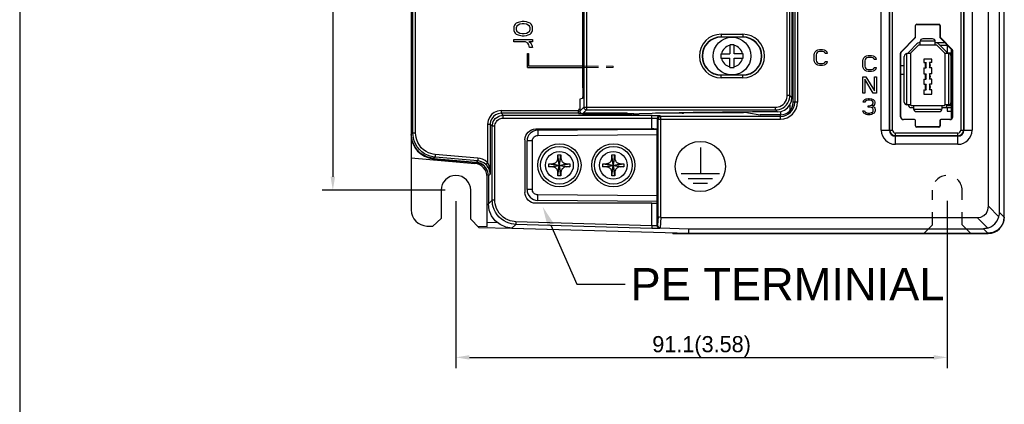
# Model space of a CAD drawing. Extents: x 101 to 1769, y -117 to 553.
# Tile 46 of 60: x 1215 to 1398, y 150 to 222. Entities that reach past the tile are written whole.
import ezdxf

# ---------------------------------------------------------------- set-up
doc = ezdxf.new("R2010")
doc.units = 0
doc.header["$LTSCALE"] = 23.1
doc.header["$MEASUREMENT"] = 0
for name, pattern in [('CENTER', [0.6, 0.375, -0.075, 0.075, -0.075]), ('DOT', [0.2, 0.1, -0.1]), ('HIDDEN2', [0.1875, 0.125, -0.0625])]:
    doc.linetypes.add(name, pattern=pattern)
doc.layers.get('0').update_dxf_attribs({"linetype": 'CONTINUOUS'})
doc.layers.get('Defpoints').update_dxf_attribs({"linetype": 'CONTINUOUS'})
doc.layers.add('AM_5', color=3, linetype='CONTINUOUS', lineweight=15)
doc.layers.add('AM_9', color=253, linetype='CONTINUOUS', lineweight=0)
doc.layers.add('DEFAULT_1', color=7, linetype='CENTER')
doc.dimstyles.get("Standard").update_dxf_attribs({"dimtxt": 3, "dimasz": 2.5, "dimexe": 2, "dimexo": 2, "dimgap": 0.5, "dimtad": 1, "dimdec": 1, "dimzin": 0, "dimdsep": 46, "dimtxsty": 'Standard', "dimcen": 3, "dimadec": 0, "dimazin": 0, "dimtfac": 1, "dimtdec": 1, "dimtofl": 0, "dimtmove": 1, "dimatfit": 3, "dimfxl": 0, "dimtolj": 1, "dimtzin": 0, "dimarcsym": 0})

# ---------------------------------------------------------------- blocks, each defined once
blk = doc.blocks.new('*D16')
at = {"layer": 'AM_5', "color": 0, "lineweight": -2}
for p, q in [((1296.16, 187.85), (1296.16, 156.86)), ((1387.29, 187.87), (1387.29, 156.86)), ((1298.66, 158.86), (1384.79, 158.86))]:
    blk.add_line(p, q, dxfattribs=at)
at = {"layer": 'AM_5', "color": 0}
for points in [[(1298.66, 159.27), (1298.66, 158.44), (1296.16, 158.86)], [(1384.79, 159.27), (1384.79, 158.44), (1387.29, 158.86)]]:
    blk.add_solid(points, dxfattribs=at)
at = {"layer": 'Defpoints', "color": 0}
for p in [(1296.16, 189.85), (1387.29, 189.87), (1387.29, 158.86)]:
    blk.add_point(p, dxfattribs=at)
at = {"layer": 'AM_5', "color": 0, "insert": (1341.72, 160.86), "char_height": 3, "attachment_point": 5}
blk.add_mtext('\\A1;91.1(3.58)', dxfattribs=at)
blk = doc.blocks.new('*D19')
at = {"layer": 'AM_5', "color": 0, "lineweight": -2}
for p, q in [((1294.16, 419.35), (1271.34, 419.35)), ((1273.34, 416.85), (1273.34, 192.35)), ((1294.16, 189.85), (1271.34, 189.85))]:
    blk.add_line(p, q, dxfattribs=at)
at = {"layer": 'AM_5', "color": 0}
for points in [[(1272.92, 416.85), (1273.76, 416.85), (1273.34, 419.35)], [(1272.92, 192.35), (1273.76, 192.35), (1273.34, 189.85)]]:
    blk.add_solid(points, dxfattribs=at)
at = {"layer": 'Defpoints', "color": 0}
for p in [(1296.16, 419.35), (1273.34, 189.85), (1296.16, 189.85)]:
    blk.add_point(p, dxfattribs=at)
at = {"layer": 'AM_5', "color": 0, "insert": (1271.34, 304.6), "char_height": 3, "attachment_point": 5, "rotation": 90}
blk.add_mtext('\\A1;229.5(9.06)', dxfattribs=at)

msp = doc.modelspace()

# ---------------------------------------------------------------- linework, layer by layer
at = {"color": 7, "linetype": 'Continuous'}
for p, q in [((1215.27, 553.4), (1215.27, -117.24)), ((1397.82, 184.88), (1397.82, 423.82)), ((1397.86, 184.85), (1397.86, 423.85)), ((1287.86, 422.48), (1287.86, 186.22)), ((1394.9, 186.88), (1394.9, 421.81)), ((1396.99, 185.72), (1396.99, 422.98)), ((1287.89, 406.49), (1287.89, 200.21)), ((1288.19, 200.48), (1288.19, 406.22)), ((1288.69, 200.48), (1288.69, 406.22)), ((1319.72, 208.89), (1319.72, 365.26)), ((1319.87, 365.41), (1319.87, 205.25)), ((1320.37, 365.41), (1320.37, 204.75)), ((1357.6, 207.44), (1357.6, 365.19)), ((1358.1, 207.44), (1358.1, 365.19)), ((1358.7, 206.19), (1358.7, 365.81)), ((1358.99, 365.81), (1358.99, 206.19)), ((1359.49, 365.81), (1359.49, 206.19)), ((1358.47, 363.54), (1358.47, 207.07)), ((1375.04, 201), (1375.04, 310.35)), ((1376.54, 201), (1376.54, 310.35)), ((1376.64, 201), (1376.64, 310.35)), ((1377.14, 201), (1377.14, 310.35)), ((1389.78, 310.35), (1389.78, 201)), ((1390.28, 310.35), (1390.28, 201)), ((1390.38, 310.35), (1390.38, 201)), ((1391.88, 310.35), (1391.88, 201)), ((1307.68, 221), (1307.36, 220.83)), ((1308.42, 221.17), (1307.68, 221)), ((1308.85, 221.17), (1308.42, 221.17)), ((1309.27, 221.08), (1308.85, 221.17)), ((1309.59, 221), (1309.27, 221.08)), ((1309.91, 220.83), (1309.59, 221)), ((1307.04, 220.5), (1306.93, 220.17)), ((1306.93, 220.17), (1306.93, 219.5)), ((1306.93, 219.5), (1307.04, 219.17)), ((1307.14, 220.67), (1307.04, 220.5)), ((1307.04, 219.17), (1307.14, 219)), ((1307.36, 220.83), (1307.14, 220.67)), ((1307.46, 220.33), (1307.36, 220)), ((1307.36, 220), (1307.36, 219.67)), ((1307.36, 219.67), (1307.46, 219.33)), ((1307.68, 220.5), (1307.46, 220.33)), ((1307.46, 219.33), (1307.68, 219.17)), ((1308, 220.67), (1307.68, 220.5)), ((1307.68, 219.17), (1308, 219)), ((1308.42, 220.75), (1308, 220.67)), ((1308.85, 220.75), (1308.42, 220.75)), ((1309.27, 220.67), (1308.85, 220.75)), ((1309.59, 220.5), (1309.27, 220.67)), ((1309.27, 219), (1309.59, 219.17)), ((1309.8, 220.33), (1309.59, 220.5)), ((1309.59, 219.17), (1309.8, 219.33)), ((1309.91, 220), (1309.8, 220.33)), ((1309.8, 219.33), (1309.91, 219.67)), ((1310.12, 220.67), (1309.91, 220.83)), ((1309.91, 219.67), (1309.91, 220)), ((1310.23, 220.5), (1310.12, 220.67)), ((1310.12, 219), (1310.23, 219.17)), ((1310.34, 220.17), (1310.23, 220.5)), ((1310.23, 219.17), (1310.34, 219.5)), ((1310.34, 219.5), (1310.34, 220.17)), ((1381.37, 218.3), (1381.37, 220.4)), ((1381.41, 218.3), (1381.41, 220.4)), ((1381.61, 220.64), (1385.71, 220.64)), ((1381.61, 220.6), (1385.71, 220.6)), ((1385.91, 220.4), (1385.91, 218.3)), ((1385.95, 220.4), (1385.95, 218.3)), ((1306.93, 217.83), (1310.34, 217.83)), ((1306.93, 217.42), (1306.93, 217.83)), ((1309.06, 217.42), (1306.93, 217.42)), ((1307.14, 219), (1307.36, 218.83)), ((1307.36, 218.83), (1307.68, 218.67)), ((1307.68, 218.67), (1308.42, 218.5)), ((1308, 219), (1308.42, 218.92)), ((1308.42, 218.92), (1308.85, 218.92)), ((1308.42, 218.5), (1308.85, 218.5)), ((1308.85, 218.92), (1309.27, 219)), ((1308.85, 218.5), (1309.27, 218.58)), ((1309.49, 217.17), (1309.06, 217.42)), ((1309.27, 218.58), (1309.59, 218.67)), ((1309.59, 218.67), (1309.91, 218.83)), ((1310.34, 217.42), (1309.7, 217.42)), ((1309.7, 217.42), (1309.91, 217.25)), ((1309.91, 218.83), (1310.12, 219)), ((1310.34, 217.83), (1310.34, 217.42)), ((1345.36, 218.8), (1349.36, 218.8)), ((1345.36, 218.8), (1345.36, 218.25)), ((1345.36, 218.3), (1349.36, 218.3)), ((1349.36, 218.25), (1345.36, 218.25)), ((1349.36, 218.8), (1349.36, 218.25)), ((1378.68, 215.48), (1381.32, 218.19)), ((1378.72, 215.45), (1381.35, 218.16)), ((1385.06, 217.5), (1382.26, 217.5)), ((1382.26, 216.8), (1382.26, 217.45)), ((1384.56, 217.95), (1382.76, 217.95)), ((1385.06, 216.8), (1385.06, 217.45)), ((1385.97, 218.16), (1388.2, 215.86)), ((1386, 218.19), (1388.23, 215.89)), ((1309.7, 216.83), (1309.49, 217.17)), ((1309.8, 216.33), (1309.7, 216.83)), ((1310.34, 216.33), (1309.8, 216.33)), ((1309.91, 217.25), (1310.12, 217)), ((1310.12, 217), (1310.23, 216.75)), ((1310.23, 216.75), (1310.34, 216.33)), ((1346.96, 216.85), (1346.96, 215.15)), ((1347.76, 216.85), (1346.96, 216.85)), ((1347.76, 215.15), (1347.76, 216.85)), ((1358.47, 215.5), (1358.61, 215.5)), ((1358.61, 215.5), (1358.61, 214)), ((1362.63, 215.28), (1362.76, 215.54)), ((1362.76, 215.54), (1363.01, 215.79)), ((1363.01, 215.79), (1363.26, 215.92)), ((1363.32, 215.54), (1363.13, 215.41)), ((1363.26, 215.92), (1363.57, 215.98)), ((1363.57, 215.6), (1363.32, 215.54)), ((1363.57, 215.98), (1364.13, 215.98)), ((1364.13, 215.6), (1363.57, 215.6)), ((1364.13, 215.98), (1364.44, 215.92)), ((1364.38, 215.54), (1364.13, 215.6)), ((1364.57, 215.41), (1364.38, 215.54)), ((1364.44, 215.92), (1364.69, 215.79)), ((1364.69, 215.79), (1364.94, 215.54)), ((1364.94, 215.54), (1365.01, 215.22)), ((1381.66, 217.05), (1380.2, 215.54)), ((1381.95, 216.77), (1380.49, 215.27)), ((1382.26, 217.2), (1382.02, 217.2)), ((1385.3, 216.8), (1382.02, 216.8)), ((1386.9, 217.2), (1385.06, 217.2)), ((1386.83, 215.27), (1385.37, 216.77)), ((1387.12, 215.54), (1385.66, 217.05)), ((1385.9, 216.8), (1387.29, 216.8)), ((1387.26, 216.8), (1387.26, 215.2)), ((1388.06, 203.11), (1388.06, 216.01)), ((1388.26, 203.5), (1388.26, 215.72)), ((1388.3, 203.5), (1388.3, 215.72)), ((1309.43, 215.25), (1309.63, 215.25)), ((1309.43, 212.65), (1309.43, 215.25)), ((1309.63, 215.25), (1309.63, 212.85)), ((1345.26, 215.15), (1345.26, 214.35)), ((1345.26, 215.15), (1346.96, 215.15)), ((1345.26, 214.35), (1346.96, 214.35)), ((1346.96, 212.65), (1346.96, 214.35)), ((1349.46, 215.15), (1347.76, 215.15)), ((1347.76, 212.65), (1347.76, 214.35)), ((1347.76, 214.35), (1349.46, 214.35)), ((1349.46, 214.35), (1349.46, 215.15)), ((1358.47, 214), (1358.61, 214)), ((1362.57, 214.96), (1362.63, 215.28)), ((1362.57, 214), (1362.57, 214.96)), ((1362.63, 213.69), (1362.57, 214)), ((1362.76, 213.43), (1362.63, 213.69)), ((1363.01, 215.22), (1362.94, 214.96)), ((1362.94, 214.96), (1362.94, 214)), ((1362.94, 214), (1363.01, 213.75)), ((1363.13, 215.41), (1363.01, 215.22)), ((1363.01, 213.75), (1363.13, 213.56)), ((1364.63, 215.22), (1364.57, 215.41)), ((1364.57, 213.56), (1364.63, 213.75)), ((1365.01, 215.22), (1364.63, 215.22)), ((1364.63, 213.75), (1365.01, 213.75)), ((1365.01, 213.75), (1364.94, 213.43)), ((1371.64, 213.85), (1371.7, 214.17)), ((1371.64, 212.9), (1371.64, 213.85)), ((1371.7, 214.17), (1371.82, 214.43)), ((1371.82, 214.43), (1372.07, 214.68)), ((1372.07, 214.11), (1372.01, 213.85)), ((1372.01, 213.85), (1372.01, 212.9)), ((1372.07, 214.68), (1372.32, 214.81)), ((1372.2, 214.3), (1372.07, 214.11)), ((1372.39, 214.43), (1372.2, 214.3)), ((1372.32, 214.81), (1372.64, 214.87)), ((1372.64, 214.49), (1372.39, 214.43)), ((1372.64, 214.87), (1373.2, 214.87)), ((1373.2, 214.49), (1372.64, 214.49)), ((1373.2, 214.87), (1373.51, 214.81)), ((1373.45, 214.43), (1373.2, 214.49)), ((1373.64, 214.3), (1373.45, 214.43)), ((1373.51, 214.81), (1373.76, 214.68)), ((1373.7, 214.11), (1373.64, 214.3)), ((1374.07, 214.11), (1373.7, 214.11)), ((1373.76, 214.68), (1374.01, 214.43)), ((1374.01, 214.43), (1374.07, 214.11)), ((1378.62, 203.5), (1378.62, 215.31)), ((1378.66, 203.5), (1378.66, 215.31)), ((1379.31, 206.2), (1379.31, 214.7)), ((1379.76, 205.7), (1379.76, 215.19)), ((1380.46, 215.2), (1379.81, 215.2)), ((1380.46, 215.2), (1380.46, 205.7)), ((1382.91, 214.2), (1382.91, 213.58)), ((1384.41, 214.2), (1382.91, 214.2)), ((1384.41, 213.58), (1384.41, 214.2)), ((1386.86, 215.2), (1386.86, 205.7)), ((1387.51, 215.2), (1386.86, 215.2)), ((1387.26, 215.35), (1388.06, 215.35)), ((1387.56, 205.7), (1387.56, 215.19)), ((1388.01, 206.2), (1388.01, 214.7)), ((1309.43, 212.65), (1319.72, 212.65)), ((1319.72, 212.85), (1309.63, 212.85)), ((1346.96, 212.65), (1347.76, 212.65)), ((1358.47, 212.96), (1358.7, 212.96)), ((1363.01, 213.18), (1362.76, 213.43)), ((1363.26, 213.05), (1363.01, 213.18)), ((1363.13, 213.56), (1363.32, 213.43)), ((1363.57, 212.98), (1363.26, 213.05)), ((1363.32, 213.43), (1363.57, 213.37)), ((1363.57, 213.37), (1364.13, 213.37)), ((1364.13, 212.98), (1363.57, 212.98)), ((1364.13, 213.37), (1364.38, 213.43)), ((1364.44, 213.05), (1364.13, 212.98)), ((1364.38, 213.43), (1364.57, 213.56)), ((1364.69, 213.18), (1364.44, 213.05)), ((1364.94, 213.43), (1364.69, 213.18)), ((1371.7, 212.58), (1371.64, 212.9)), ((1371.82, 212.32), (1371.7, 212.58)), ((1372.07, 212.07), (1371.82, 212.32)), ((1372.01, 212.9), (1372.07, 212.64)), ((1372.07, 212.64), (1372.2, 212.45)), ((1372.32, 211.94), (1372.07, 212.07)), ((1372.2, 212.45), (1372.39, 212.32)), ((1372.64, 211.87), (1372.32, 211.94)), ((1372.39, 212.32), (1372.64, 212.26)), ((1372.64, 212.26), (1373.2, 212.26)), ((1373.2, 211.87), (1372.64, 211.87)), ((1373.2, 212.26), (1373.45, 212.32)), ((1373.51, 211.94), (1373.2, 211.87)), ((1373.45, 212.32), (1373.64, 212.45)), ((1373.76, 212.07), (1373.51, 211.94)), ((1373.64, 212.45), (1373.7, 212.64)), ((1373.7, 212.64), (1374.07, 212.64)), ((1374.01, 212.32), (1373.76, 212.07)), ((1374.07, 212.64), (1374.01, 212.32)), ((1378.66, 212.98), (1379.31, 212.98)), ((1382.91, 213.58), (1383.34, 213.58)), ((1382.91, 212.55), (1382.91, 211.48)), ((1382.91, 212.55), (1383.34, 212.55)), ((1383.34, 212.55), (1383.34, 213.58)), ((1383.98, 213.58), (1383.98, 212.55)), ((1384.41, 213.58), (1383.98, 213.58)), ((1384.41, 212.55), (1383.98, 212.55)), ((1384.41, 211.48), (1384.41, 212.55)), ((1388.01, 211.92), (1388.06, 211.92)), ((1345.36, 210.69), (1345.36, 211.25)), ((1345.36, 211.25), (1349.36, 211.25)), ((1349.36, 211.19), (1345.36, 211.19)), ((1349.36, 210.69), (1345.36, 210.69)), ((1349.36, 210.69), (1349.36, 211.25)), ((1358.7, 211.32), (1358.47, 211.32)), ((1371.64, 207.87), (1371.64, 210.87)), ((1371.64, 210.87), (1372.2, 210.87)), ((1372.01, 210.49), (1372.01, 207.87)), ((1373.57, 207.87), (1372.01, 210.49)), ((1372.2, 210.87), (1373.76, 208.32)), ((1373.76, 210.87), (1374.14, 210.87)), ((1373.76, 208.32), (1373.76, 210.87)), ((1374.14, 210.87), (1374.14, 207.87)), ((1379.31, 211.33), (1378.66, 211.33)), ((1382.91, 211.48), (1383.34, 211.48)), ((1382.91, 210.46), (1383.34, 210.46)), ((1382.91, 210.46), (1382.91, 209.53)), ((1383.34, 210.46), (1383.34, 211.48)), ((1383.98, 211.48), (1383.98, 210.46)), ((1384.41, 211.48), (1383.98, 211.48)), ((1384.41, 210.46), (1383.98, 210.46)), ((1384.41, 209.53), (1384.41, 210.46)), ((1388.01, 210.47), (1388.06, 210.47)), ((1382.91, 209.53), (1383.34, 209.53)), ((1382.91, 208.5), (1382.91, 207.7)), ((1382.91, 208.5), (1383.34, 208.5)), ((1383.34, 208.5), (1383.34, 209.53)), ((1383.98, 209.53), (1383.98, 208.5)), ((1384.41, 209.53), (1383.98, 209.53)), ((1384.41, 208.5), (1383.98, 208.5)), ((1384.41, 207.7), (1384.41, 208.5)), ((1319.61, 206.89), (1319.16, 206.74)), ((1319.16, 206.74), (1319.16, 204.54)), ((1358.1, 207.44), (1357.6, 207.44)), ((1358.1, 207.44), (1358.47, 207.07)), ((1372.01, 207.87), (1371.64, 207.87)), ((1371.7, 206.17), (1371.76, 206.43)), ((1371.76, 206.43), (1372.01, 206.68)), ((1372.01, 206.68), (1372.26, 206.81)), ((1372.14, 206.36), (1372.01, 206.17)), ((1372.32, 206.49), (1372.14, 206.36)), ((1372.26, 206.81), (1372.7, 206.87)), ((1372.64, 206.56), (1372.32, 206.49)), ((1372.89, 206.56), (1372.64, 206.56)), ((1372.7, 206.87), (1372.82, 206.87)), ((1372.82, 206.87), (1373.26, 206.81)), ((1373.2, 206.49), (1372.89, 206.56)), ((1373.39, 206.36), (1373.2, 206.49)), ((1373.26, 206.81), (1373.51, 206.68)), ((1373.51, 206.17), (1373.39, 206.36)), ((1373.51, 206.68), (1373.76, 206.43)), ((1374.14, 207.87), (1373.57, 207.87)), ((1373.76, 206.43), (1373.82, 206.17)), ((1382.91, 207.7), (1384.41, 207.7)), ((1388.01, 207.05), (1388.06, 207.05)), ((1304.53, 204.63), (1318.9, 204.63)), ((1304.53, 204.63), (1304.53, 204.13)), ((1318.9, 204.63), (1319.1, 205.01)), ((1319.1, 205.01), (1319.16, 205.05)), ((1319.87, 205.25), (1319.16, 204.54)), ((1320.37, 204.75), (1319.66, 204.04)), ((1319.87, 205.25), (1355.41, 205.25)), ((1320.37, 204.75), (1355.41, 204.75)), ((1355.41, 204.75), (1355.41, 205.25)), ((1355.77, 204.38), (1355.41, 204.75)), ((1358.06, 205.66), (1358.06, 204.61)), ((1359.49, 206.19), (1358.7, 206.19)), ((1371.64, 204.58), (1371.95, 204.58)), ((1371.7, 204.39), (1371.64, 204.58)), ((1372.01, 206.17), (1371.7, 206.17)), ((1371.95, 204.58), (1372.01, 204.45)), ((1372.64, 205.53), (1372.89, 205.53)), ((1372.64, 205.28), (1372.64, 205.53)), ((1372.89, 205.28), (1372.64, 205.28)), ((1372.89, 205.53), (1373.26, 205.66)), ((1373.26, 205.22), (1372.89, 205.28)), ((1373.26, 205.66), (1373.39, 205.79)), ((1373.45, 205.09), (1373.26, 205.22)), ((1373.39, 205.79), (1373.51, 206.05)), ((1373.64, 205.6), (1373.39, 205.41)), ((1373.39, 205.41), (1373.7, 205.28)), ((1373.57, 204.83), (1373.45, 205.09)), ((1373.51, 206.05), (1373.51, 206.17)), ((1373.51, 204.45), (1373.57, 204.58)), ((1373.57, 204.58), (1373.57, 204.83)), ((1373.76, 205.79), (1373.64, 205.6)), ((1373.7, 205.28), (1373.82, 205.09)), ((1373.82, 206.05), (1373.76, 205.79)), ((1373.82, 206.17), (1373.82, 206.05)), ((1373.82, 205.09), (1373.89, 204.83)), ((1373.89, 204.58), (1373.82, 204.39)), ((1373.89, 204.83), (1373.89, 204.58)), ((1380.46, 205.7), (1379.81, 205.7)), ((1380.56, 205.6), (1386.76, 205.6)), ((1380.56, 205.2), (1381.03, 205.2)), ((1381.03, 205.6), (1381.03, 204.95)), ((1381.03, 204.9), (1386.29, 204.9)), ((1386.29, 205.6), (1386.29, 204.95)), ((1386.29, 205.2), (1388.06, 205.2)), ((1387.51, 205.7), (1386.86, 205.7)), ((1387.26, 205.7), (1387.26, 205.6)), ((1387.26, 205.6), (1388.06, 205.6)), ((1387.26, 205.2), (1387.26, 204.55)), ((1387.26, 204.55), (1388.06, 204.55)), ((1318.88, 204.13), (1304.53, 204.13)), ((1304.53, 204.13), (1304.9, 203.76)), ((1304.9, 203.76), (1332.51, 203.76)), ((1304.9, 203.26), (1304.9, 203.76)), ((1304.9, 203.26), (1332.51, 203.26)), ((1318.88, 204.13), (1318.94, 204.06)), ((1319.66, 204.04), (1319.96, 204.04)), ((1319.94, 204.02), (1328.01, 204.02)), ((1319.96, 204.04), (1320.01, 204.19)), ((1320.01, 204.02), (1320.01, 204.19)), ((1327.91, 204.19), (1320.01, 204.19)), ((1327.91, 204.02), (1327.91, 204.19)), ((1327.96, 204.04), (1327.91, 204.19)), ((1327.96, 204.04), (1328.83, 204.04)), ((1329.06, 204.13), (1329.01, 204.06)), ((1329.06, 204.04), (1330.16, 204.04)), ((1332.51, 201.23), (1332.51, 203.76)), ((1338.34, 204.13), (1333.17, 204.13)), ((1333.51, 203.19), (1333.64, 203.06)), ((1333.51, 203.19), (1333.51, 201.19)), ((1333.64, 185.01), (1333.64, 203.06)), ((1333.64, 203.06), (1356.36, 203.06)), ((1334.01, 203.69), (1334.14, 203.56)), ((1334.14, 184.81), (1334.14, 203.56)), ((1356.36, 203.56), (1334.14, 203.56)), ((1338.47, 204.26), (1338.34, 204.13)), ((1338.47, 204.26), (1349.48, 204.26)), ((1350.44, 204.23), (1352.59, 203.88)), ((1355.77, 204.38), (1351.16, 204.38)), ((1356.36, 203.84), (1353.56, 203.84)), ((1356.36, 204.45), (1356.36, 203.84)), ((1356.36, 203.06), (1356.36, 203.84)), ((1371.82, 204.19), (1371.7, 204.39)), ((1372.01, 204.07), (1371.82, 204.19)), ((1372.01, 204.45), (1372.14, 204.32)), ((1372.26, 203.94), (1372.01, 204.07)), ((1372.14, 204.32), (1372.26, 204.26)), ((1372.26, 204.26), (1372.57, 204.19)), ((1372.51, 203.87), (1372.26, 203.94)), ((1373.01, 203.87), (1372.51, 203.87)), ((1372.57, 204.19), (1372.95, 204.19)), ((1372.95, 204.19), (1373.26, 204.26)), ((1373.26, 203.94), (1373.01, 203.87)), ((1373.26, 204.26), (1373.39, 204.32)), ((1373.51, 204.07), (1373.26, 203.94)), ((1373.39, 204.32), (1373.51, 204.45)), ((1373.7, 204.19), (1373.51, 204.07)), ((1373.82, 204.39), (1373.7, 204.19)), ((1378.66, 203.5), (1378.62, 203.5)), ((1379.16, 203), (1379.16, 202.96)), ((1381.21, 203), (1379.16, 203)), ((1381.21, 202.96), (1379.16, 202.96)), ((1381.37, 201.8), (1381.37, 202.8)), ((1381.41, 201.8), (1381.41, 202.8)), ((1381.53, 204.45), (1385.79, 204.45)), ((1385.91, 202.8), (1385.91, 201.8)), ((1385.95, 202.8), (1385.95, 201.8)), ((1387.76, 203), (1386.11, 203)), ((1387.76, 202.96), (1386.11, 202.96)), ((1387.76, 202.96), (1387.76, 203)), ((1388.3, 203.5), (1388.26, 203.5)), ((1302.03, 202.13), (1302.03, 195.02)), ((1302.03, 202.13), (1302.53, 202.13)), ((1302.53, 202.13), (1302.53, 192.86)), ((1302.53, 202.13), (1302.9, 201.76)), ((1302.9, 188.01), (1302.9, 201.76)), ((1303.4, 201.76), (1302.9, 201.76)), ((1303.4, 188.01), (1303.4, 201.76)), ((1310.97, 201.23), (1332.51, 201.23)), ((1311.34, 201), (1333.46, 201.2)), ((1333.46, 187.49), (1333.46, 201.19)), ((1375.04, 201), (1377.14, 201)), ((1385.71, 201.6), (1381.61, 201.6)), ((1385.71, 201.56), (1381.61, 201.56)), ((1389.78, 201), (1391.88, 201)), ((1288.19, 200.48), (1287.89, 200.21)), ((1288.69, 200.48), (1288.19, 200.48)), ((1308.97, 199.23), (1308.97, 189.45)), ((1311.33, 200), (1333.46, 200.2)), ((1377.66, 198.38), (1377.66, 200.48)), ((1389.26, 200.48), (1377.66, 200.48)), ((1389.26, 199.98), (1377.66, 199.98)), ((1389.26, 199.88), (1377.66, 199.88)), ((1389.26, 198.38), (1389.26, 200.48)), ((1309.36, 189.99), (1309.36, 199)), ((1310.34, 199), (1309.36, 199)), ((1310.34, 189.99), (1310.34, 199)), ((1341.49, 197.78), (1341.49, 192.95)), ((1389.26, 198.38), (1377.66, 198.38)), ((1287.86, 195.86), (1299.68, 194.82)), ((1291.97, 195.7), (1299.9, 195)), ((1292.29, 196), (1292, 195.73)), ((1292, 195.73), (1299.91, 195.04)), ((1292.33, 196.5), (1292.29, 196)), ((1300.21, 195.31), (1292.29, 196)), ((1300.25, 195.81), (1292.33, 196.5)), ((1300.25, 195.81), (1300.21, 195.31)), ((1315.07, 193.21), (1315.65, 195.79)), ((1315.65, 193.21), (1315.07, 195.79)), ((1315.08, 192.56), (1315.64, 196.44)), ((1315.64, 192.56), (1315.08, 196.44)), ((1325.07, 193.21), (1325.65, 195.79)), ((1325.65, 193.21), (1325.07, 195.79)), ((1325.08, 192.56), (1325.64, 196.44)), ((1325.64, 192.56), (1325.08, 196.44)), ((1299.91, 195.04), (1300.21, 195.31)), ((1302.03, 195.02), (1301.69, 194.65)), ((1313.42, 194.22), (1317.3, 194.78)), ((1313.42, 194.78), (1317.3, 194.22)), ((1314.07, 194.21), (1316.65, 194.79)), ((1314.07, 194.79), (1316.65, 194.21)), ((1323.42, 194.22), (1327.3, 194.78)), ((1323.42, 194.78), (1327.3, 194.22)), ((1324.07, 194.21), (1326.65, 194.79)), ((1324.07, 194.79), (1326.65, 194.21)), ((1301.96, 183.14), (1301.96, 192.33)), ((1302.53, 192.86), (1302.19, 192.55)), ((1302.19, 192.55), (1302.19, 187.32)), ((1337.91, 192.95), (1345.07, 192.95)), ((1339.26, 192.05), (1343.73, 192.05)), ((1310.34, 189.99), (1309.36, 189.99)), ((1340.15, 191.16), (1342.83, 191.16)), ((1293.41, 189.85), (1293.41, 184.65)), ((1298.91, 184.51), (1298.91, 189.85)), ((1333.46, 188.8), (1311.33, 188.99)), ((1302.9, 188.01), (1302.19, 187.32)), ((1303.4, 188.01), (1302.9, 188.01)), ((1332.51, 187.45), (1310.97, 187.45)), ((1333.47, 187.8), (1311.34, 187.99)), ((1332.51, 183.29), (1332.51, 187.45)), ((1333.48, 187.48), (1333.51, 187.49)), ((1333.51, 183.31), (1333.51, 187.49)), ((1396.87, 184.91), (1394.9, 186.88)), ((1293.41, 184.65), (1291.91, 183.19)), ((1300.41, 182.97), (1298.91, 184.51)), ((1333.64, 185.01), (1333.57, 183.37)), ((1334.15, 184.81), (1334.07, 182.88)), ((1334.15, 184.81), (1392.82, 184.81)), ((1394.79, 182.84), (1392.82, 184.81)), ((1396.99, 185.72), (1397.82, 184.88)), ((1290.78, 183.22), (1291.91, 183.19)), ((1300.2, 183.18), (1301.96, 183.14)), ((1300.41, 182.97), (1306.56, 182.81)), ((1301.96, 183.93), (1303.86, 183.88)), ((1307.27, 183.52), (1306.56, 182.83)), ((1306.56, 182.83), (1339.36, 181.88)), ((1306.61, 182.81), (1315.16, 182.58)), ((1307.28, 184.02), (1307.27, 183.52)), ((1332.49, 182.79), (1307.27, 183.52)), ((1332.51, 183.29), (1307.28, 184.02)), ((1332.51, 183.29), (1332.49, 182.79)), ((1333.57, 183.37), (1333.51, 183.31)), ((1334.07, 182.88), (1333.99, 182.81)), ((1334.07, 182.88), (1339.37, 182.72)), ((1339.36, 181.88), (1339.37, 182.72)), ((1339.37, 182.72), (1393.99, 182.72)), ((1393.99, 182.72), (1394.83, 181.88)), ((1336.36, 181.85), (1336.36, 181.97)), ((1336.36, 181.85), (1394.86, 181.85)), ((1337.36, 181.85), (1337.36, 181.94)), ((1339.36, 181.88), (1394.83, 181.88)), ((1374.96, 181.81), (1359.76, 181.81))]:
    msp.add_line(p, q, dxfattribs=at)
at = {"color": 254, "linetype": 'DOT'}
for p, q in [((1384.54, 183.47), (1384.54, 189.87)), ((1390.04, 183.47), (1390.04, 189.87)), ((1383.04, 181.97), (1384.54, 183.47)), ((1391.54, 181.97), (1390.04, 183.47))]:
    msp.add_line(p, q, dxfattribs=at)
at = {"color": 7, "linetype": 'Continuous'}
for points in [[(1319.72, 208.89), (1319.72, 208.51), (1319.71, 208.13), (1319.7, 207.79), (1319.69, 207.49), (1319.67, 207.24), (1319.65, 207.05), (1319.63, 206.94), (1319.61, 206.89)], [(1355.41, 205.25), (1355.66, 205.26), (1355.95, 205.31), (1356.26, 205.42), (1356.56, 205.57), (1356.84, 205.78), (1357.09, 206.03), (1357.3, 206.32), (1357.44, 206.62), (1357.54, 206.92), (1357.59, 207.2), (1357.6, 207.44)], [(1355.41, 204.75), (1355.72, 204.76), (1356.08, 204.83), (1356.45, 204.96), (1356.82, 205.15), (1357.17, 205.4), (1357.48, 205.72), (1357.72, 206.07), (1357.91, 206.44), (1358.02, 206.8), (1358.09, 207.15), (1358.1, 207.44)], [(1357.68, 205.17), (1358.11, 205.73), (1358.38, 206.38), (1358.47, 207.07)], [(1304.53, 204.63), (1303.88, 204.54), (1303.28, 204.29), (1302.76, 203.9), (1302.37, 203.38), (1302.12, 202.78), (1302.03, 202.13)], [(1318.87, 204.36), (1318.87, 204.44), (1318.88, 204.53), (1318.9, 204.63)], [(1319.66, 204.04), (1319.47, 204.08), (1319.31, 204.18), (1319.2, 204.34), (1319.16, 204.54)], [(1320.37, 204.75), (1320.12, 204.81), (1319.94, 205), (1319.87, 205.25)], [(1355.77, 204.38), (1356.47, 204.47), (1357.12, 204.74), (1357.68, 205.17)], [(1304.53, 204.13), (1304.01, 204.06), (1303.52, 203.86), (1303.11, 203.54), (1302.8, 203.13), (1302.6, 202.65), (1302.53, 202.13)], [(1302.9, 201.76), (1302.92, 202.02), (1302.98, 202.3), (1303.09, 202.6), (1303.25, 202.89), (1303.47, 203.15), (1303.73, 203.38), (1304.03, 203.55), (1304.33, 203.67), (1304.63, 203.74), (1304.9, 203.76)], [(1303.4, 201.76), (1303.41, 201.95), (1303.46, 202.17), (1303.54, 202.39), (1303.67, 202.61), (1303.83, 202.8), (1304.03, 202.97), (1304.25, 203.11), (1304.47, 203.19), (1304.7, 203.24), (1304.9, 203.26)], [(1318.87, 204.36), (1318.88, 204.19), (1318.88, 204.13)], [(1319.94, 204.02), (1319.75, 204.02), (1319.56, 204.02), (1319.39, 204.03), (1319.24, 204.03), (1319.12, 204.04), (1319.02, 204.04), (1318.96, 204.05), (1318.94, 204.06)], [(1329.01, 204.06), (1328.98, 204.05), (1328.92, 204.04), (1328.83, 204.04), (1328.7, 204.03), (1328.55, 204.03), (1328.38, 204.02), (1328.2, 204.02), (1328.01, 204.02)], [(1351.16, 204.38), (1345.6, 204.36), (1340.17, 204.29), (1334.99, 204.18), (1330.16, 204.04)], [(1332.51, 203.76), (1332.71, 203.75), (1332.92, 203.75), (1333.13, 203.75), (1333.33, 203.74), (1333.52, 203.74), (1333.68, 203.73), (1333.82, 203.72), (1333.92, 203.71), (1333.98, 203.7), (1334.01, 203.69)], [(1332.51, 203.26), (1332.64, 203.26), (1332.78, 203.25), (1332.92, 203.25), (1333.06, 203.24), (1333.18, 203.24), (1333.29, 203.23), (1333.38, 203.22), (1333.45, 203.21), (1333.49, 203.2), (1333.51, 203.19)], [(1334.01, 203.69), (1333.76, 203.63), (1333.57, 203.44), (1333.51, 203.19)], [(1334.14, 203.56), (1333.95, 203.52), (1333.79, 203.41), (1333.68, 203.25), (1333.64, 203.06)], [(1337.92, 204.24), (1338.11, 204.16), (1338.34, 204.13)], [(1350.44, 204.23), (1350.31, 204.24), (1350.09, 204.25), (1349.8, 204.26), (1349.48, 204.26)], [(1353.56, 203.84), (1353.24, 203.85), (1352.95, 203.85), (1352.73, 203.86), (1352.59, 203.88)], [(1308.97, 199.23), (1309.01, 199.62), (1309.12, 200), (1309.3, 200.34), (1309.55, 200.65), (1309.86, 200.9), (1310.2, 201.08), (1310.58, 201.19), (1310.97, 201.23)], [(1311.34, 201), (1311.33, 200.87), (1311.33, 200.5), (1311.33, 200)], [(1333.2, 201.22), (1332.88, 201.23), (1332.51, 201.23)], [(1333.51, 201.19), (1333.42, 201.21), (1333.2, 201.22)], [(1292, 195.73), (1290.7, 196.04), (1289.56, 196.71), (1288.66, 197.7), (1288.09, 198.89), (1287.89, 200.21)], [(1292.29, 196), (1291.87, 196.06), (1291.4, 196.17), (1290.88, 196.36), (1290.36, 196.63), (1289.85, 196.99), (1289.38, 197.43), (1288.98, 197.93), (1288.66, 198.47), (1288.43, 199.03), (1288.28, 199.57), (1288.21, 200.06), (1288.19, 200.48)], [(1292.33, 196.5), (1291.96, 196.55), (1291.54, 196.65), (1291.08, 196.82), (1290.62, 197.06), (1290.16, 197.38), (1289.75, 197.76), (1289.39, 198.21), (1289.11, 198.7), (1288.9, 199.19), (1288.77, 199.67), (1288.7, 200.11), (1288.69, 200.48)], [(1310.34, 199), (1310.35, 199.16), (1310.39, 199.32), (1310.46, 199.48), (1310.57, 199.63), (1310.7, 199.77), (1310.85, 199.88), (1311.01, 199.95), (1311.18, 199.99), (1311.33, 200)], [(1302.03, 195.02), (1301.58, 195.36), (1301.12, 195.6), (1300.67, 195.74), (1300.25, 195.81)], [(1314.07, 194.79), (1314.18, 194.8), (1314.3, 194.82), (1314.41, 194.86), (1314.52, 194.91), (1314.61, 194.96), (1314.68, 195.02), (1314.76, 195.09), (1314.83, 195.16), (1314.89, 195.24), (1314.94, 195.33), (1314.99, 195.42), (1315.03, 195.53), (1315.05, 195.65), (1315.07, 195.79)], [(1315.07, 195.79), (1315.07, 196.11), (1315.07, 196.28), (1315.08, 196.44)], [(1315.08, 196.44), (1315.26, 196.44), (1315.45, 196.44), (1315.64, 196.44)], [(1315.64, 196.44), (1315.65, 196.28), (1315.65, 196.11), (1315.65, 195.95), (1315.65, 195.79)], [(1315.65, 195.79), (1315.66, 195.65), (1315.69, 195.53), (1315.73, 195.42), (1315.78, 195.33), (1315.83, 195.24), (1315.89, 195.16), (1315.96, 195.09), (1316.03, 195.02), (1316.11, 194.96), (1316.2, 194.91), (1316.3, 194.86), (1316.42, 194.82), (1316.54, 194.8), (1316.65, 194.79)], [(1324.07, 194.79), (1324.18, 194.8), (1324.3, 194.82), (1324.41, 194.86), (1324.52, 194.91), (1324.61, 194.96), (1324.68, 195.02), (1324.76, 195.09), (1324.83, 195.16), (1324.89, 195.24), (1324.94, 195.33), (1324.99, 195.42), (1325.03, 195.53), (1325.05, 195.65), (1325.07, 195.79)], [(1325.07, 195.79), (1325.07, 196.11), (1325.07, 196.28), (1325.08, 196.44)], [(1325.08, 196.44), (1325.26, 196.44), (1325.45, 196.44), (1325.64, 196.44)], [(1325.64, 196.44), (1325.65, 196.28), (1325.65, 196.11), (1325.65, 195.95), (1325.65, 195.79)], [(1325.65, 195.79), (1325.66, 195.65), (1325.69, 195.53), (1325.73, 195.42), (1325.78, 195.33), (1325.83, 195.24), (1325.89, 195.16), (1325.96, 195.09), (1326.03, 195.02), (1326.11, 194.96), (1326.2, 194.91), (1326.3, 194.86), (1326.42, 194.82), (1326.54, 194.8), (1326.65, 194.79)], [(1302.19, 192.55), (1302.08, 193.28), (1301.77, 193.95), (1301.27, 194.49), (1300.63, 194.87), (1299.91, 195.04)], [(1301.69, 194.65), (1301.31, 194.94), (1300.93, 195.13), (1300.56, 195.25), (1300.21, 195.31)], [(1302.53, 192.86), (1302.51, 193.07), (1302.47, 193.3), (1302.41, 193.55), (1302.3, 193.82), (1302.14, 194.11), (1301.94, 194.39), (1301.69, 194.65)], [(1302.53, 192.86), (1302.52, 193.11), (1302.5, 193.39), (1302.46, 193.69), (1302.39, 194.02), (1302.3, 194.37), (1302.18, 194.7), (1302.03, 195.02)], [(1313.42, 194.78), (1313.58, 194.79), (1313.74, 194.79), (1313.91, 194.79), (1314.07, 194.79)], [(1313.42, 194.5), (1313.42, 194.59), (1313.42, 194.69), (1313.42, 194.78)], [(1313.42, 194.22), (1313.42, 194.31), (1313.42, 194.4), (1313.42, 194.5)], [(1314.07, 194.21), (1313.74, 194.21), (1313.58, 194.21), (1313.42, 194.22)], [(1315.07, 193.21), (1315.05, 193.35), (1315.03, 193.47), (1314.99, 193.58), (1314.94, 193.67), (1314.89, 193.75), (1314.83, 193.83), (1314.76, 193.91), (1314.69, 193.98), (1314.61, 194.03), (1314.52, 194.09), (1314.41, 194.14), (1314.3, 194.17), (1314.18, 194.2), (1314.07, 194.21)], [(1316.65, 194.21), (1316.54, 194.2), (1316.42, 194.18), (1316.31, 194.14), (1316.2, 194.09), (1316.11, 194.04), (1316.03, 193.98), (1315.96, 193.91), (1315.89, 193.83), (1315.83, 193.75), (1315.78, 193.67), (1315.73, 193.58), (1315.69, 193.47), (1315.66, 193.35), (1315.65, 193.21)], [(1316.65, 194.79), (1316.97, 194.79), (1317.14, 194.79), (1317.3, 194.78)], [(1317.3, 194.22), (1317.14, 194.21), (1316.97, 194.21), (1316.81, 194.21), (1316.65, 194.21)], [(1317.3, 194.78), (1317.3, 194.69), (1317.3, 194.59), (1317.3, 194.5)], [(1317.3, 194.5), (1317.3, 194.4), (1317.3, 194.31), (1317.3, 194.22)], [(1323.42, 194.78), (1323.58, 194.79), (1323.74, 194.79), (1323.91, 194.79), (1324.07, 194.79)], [(1323.42, 194.5), (1323.42, 194.59), (1323.42, 194.69), (1323.42, 194.78)], [(1323.42, 194.22), (1323.42, 194.31), (1323.42, 194.4), (1323.42, 194.5)], [(1324.07, 194.21), (1323.74, 194.21), (1323.58, 194.21), (1323.42, 194.22)], [(1325.07, 193.21), (1325.05, 193.35), (1325.03, 193.47), (1324.99, 193.58), (1324.94, 193.67), (1324.89, 193.75), (1324.83, 193.83), (1324.76, 193.91), (1324.69, 193.98), (1324.61, 194.03), (1324.52, 194.09), (1324.41, 194.14), (1324.3, 194.17), (1324.18, 194.2), (1324.07, 194.21)], [(1326.65, 194.21), (1326.54, 194.2), (1326.42, 194.18), (1326.31, 194.14), (1326.2, 194.09), (1326.11, 194.04), (1326.03, 193.98), (1325.96, 193.91), (1325.89, 193.83), (1325.83, 193.75), (1325.78, 193.67), (1325.73, 193.58), (1325.69, 193.47), (1325.66, 193.35), (1325.65, 193.21)], [(1326.65, 194.79), (1326.97, 194.79), (1327.14, 194.79), (1327.3, 194.78)], [(1327.3, 194.22), (1327.14, 194.21), (1326.97, 194.21), (1326.81, 194.21), (1326.65, 194.21)], [(1327.3, 194.78), (1327.3, 194.69), (1327.3, 194.59), (1327.3, 194.5)], [(1327.3, 194.5), (1327.3, 194.4), (1327.3, 194.31), (1327.3, 194.22)], [(1315.08, 192.56), (1315.07, 192.72), (1315.07, 192.88), (1315.07, 193.05), (1315.07, 193.21)], [(1315.64, 192.56), (1315.45, 192.56), (1315.26, 192.56), (1315.08, 192.56)], [(1315.65, 193.21), (1315.65, 192.88), (1315.65, 192.72), (1315.64, 192.56)], [(1325.08, 192.56), (1325.07, 192.72), (1325.07, 192.88), (1325.07, 193.05), (1325.07, 193.21)], [(1325.64, 192.56), (1325.45, 192.56), (1325.26, 192.56), (1325.08, 192.56)], [(1325.65, 193.21), (1325.65, 192.88), (1325.65, 192.72), (1325.64, 192.56)], [(1311.33, 188.99), (1311.18, 189.01), (1311.02, 189.05), (1310.86, 189.12), (1310.71, 189.22), (1310.57, 189.36), (1310.47, 189.51), (1310.39, 189.67), (1310.35, 189.84), (1310.34, 189.99)], [(1310.97, 187.45), (1310.58, 187.49), (1310.2, 187.6), (1309.86, 187.79), (1309.55, 188.04), (1309.3, 188.34), (1309.12, 188.68), (1309.01, 189.06), (1308.97, 189.45)], [(1311.34, 187.99), (1311.33, 188.13), (1311.33, 188.49), (1311.33, 188.99)], [(1306.56, 182.83), (1305.42, 183.01), (1304.37, 183.48), (1303.46, 184.19), (1302.77, 185.11), (1302.34, 186.18), (1302.19, 187.32)], [(1307.27, 183.52), (1306.91, 183.54), (1306.5, 183.61), (1306.05, 183.73), (1305.57, 183.91), (1305.09, 184.16), (1304.62, 184.48), (1304.19, 184.86), (1303.81, 185.3), (1303.5, 185.78), (1303.25, 186.28), (1303.08, 186.77), (1302.97, 187.24), (1302.92, 187.66), (1302.9, 188.01)], [(1307.28, 184.02), (1306.97, 184.04), (1306.6, 184.1), (1306.2, 184.2), (1305.77, 184.36), (1305.35, 184.58), (1304.93, 184.87), (1304.55, 185.21), (1304.21, 185.6), (1303.93, 186.03), (1303.71, 186.47), (1303.56, 186.91), (1303.46, 187.32), (1303.41, 187.7), (1303.4, 188.01)], [(1332.51, 187.45), (1332.69, 187.45), (1332.87, 187.45), (1333.03, 187.46), (1333.18, 187.46), (1333.3, 187.47), (1333.41, 187.47), (1333.48, 187.48)], [(1392.82, 184.81), (1393.48, 184.89), (1394.09, 185.16), (1394.55, 185.61), (1394.82, 186.22), (1394.9, 186.88)], [(1334.15, 184.81), (1333.89, 184.84), (1333.71, 184.92), (1333.64, 185.01)], [(1394.79, 182.84), (1395.5, 183.15), (1396.09, 183.61), (1396.56, 184.21), (1396.87, 184.91)], [(1397.82, 184.88), (1397.68, 183.95), (1397.25, 183.12), (1396.59, 182.46), (1395.75, 182.03), (1394.83, 181.88)], [(1396.87, 184.91), (1396.93, 185.18), (1396.97, 185.45), (1396.99, 185.72)], [(1333.99, 182.81), (1333.97, 182.8), (1333.92, 182.79), (1333.83, 182.79), (1333.71, 182.78), (1333.55, 182.78), (1333.37, 182.78), (1333.17, 182.78), (1332.95, 182.78), (1332.72, 182.79), (1332.49, 182.79)], [(1333.51, 183.31), (1333.49, 183.3), (1333.46, 183.29), (1333.4, 183.29), (1333.32, 183.28), (1333.22, 183.28), (1333.09, 183.28), (1332.96, 183.28), (1332.81, 183.28), (1332.66, 183.28), (1332.51, 183.29)], [(1333.99, 182.81), (1333.75, 182.88), (1333.57, 183.06), (1333.51, 183.31)], [(1334.07, 182.88), (1333.81, 182.96), (1333.64, 183.14), (1333.57, 183.37)], [(1394.79, 182.84), (1394.53, 182.77), (1394.26, 182.74), (1393.99, 182.72)]]:
    msp.add_lwpolyline(points, dxfattribs=at)
for centre, radius in [((1347.36, 214.75), 3.5), ((1315.36, 194.5), 4), ((1315.36, 194.5), 3.5), ((1325.36, 194.5), 4), ((1325.36, 194.5), 3.5), ((1341.49, 194.27), 4.65), ((1315.36, 194.5), 2.57), ((1325.36, 194.5), 2.57)]:
    msp.add_circle(centre, radius, dxfattribs=at)
for centre, radius, start, end in [((1381.61, 220.4), 0.244, 90, 180), ((1381.61, 220.4), 0.2, 90, 180), ((1385.71, 220.4), 0.244, 0, 90), ((1385.71, 220.4), 0.2, 0, 90), ((1345.36, 214.75), 4.05, 90, 270), ((1345.36, 214.75), 3.55, 90, 270), ((1345.36, 214.75), 3.5, 90, 270), ((1349.36, 214.75), 4.05, 270, 90), ((1349.36, 214.75), 3.55, 270, 90), ((1349.36, 214.75), 3.5, 270, 90), ((1381.21, 218.3), 0.156, 315.8069, 0), ((1381.21, 218.3), 0.2, 315.8069, 0), ((1382.76, 217.45), 0.5, 90, 180), ((1384.56, 217.45), 0.5, 0, 90), ((1386.11, 218.3), 0.2, 180, 224.1931), ((1386.11, 218.3), 0.156, 180, 224.1931), ((1347.36, 214.75), 2, 101.537, 168.463), ((1347.36, 214.75), 2, 11.537, 78.463), ((1378.86, 215.31), 0.244, 135.8069, 180), ((1380.56, 215.2), 0.5, 135.8069, 180), ((1382.02, 216.7), 0.5, 90, 135.8069), ((1382.02, 216.7), 0.1, 90, 135.8069), ((1385.3, 216.7), 0.5, 44.1931, 90), ((1385.3, 216.7), 0.1, 44.1931, 90), ((1386.76, 215.2), 0.5, 0, 44.1931), ((1388.06, 215.72), 0.2, 0, 44.1931), ((1388.06, 215.72), 0.244, 0, 44.1931), ((1347.36, 214.75), 2, 191.537, 258.463), ((1347.36, 214.75), 2, 281.537, 348.463), ((1378.86, 215.31), 0.2, 135.8069, 180), ((1379.81, 214.7), 0.5, 90, 180), ((1380.56, 215.2), 0.1, 135.8069, 180), ((1386.76, 215.2), 0.1, 0, 44.1931), ((1387.51, 214.7), 0.5, 0, 90), ((1383.98, 213.06), 0.815, 141.1108, 218.8892), ((1383.34, 213.06), 0.815, 321.1108, 38.8892), ((1383.98, 210.97), 0.815, 141.1108, 218.8892), ((1383.34, 210.97), 0.815, 321.1108, 38.8892), ((1383.98, 209.02), 0.815, 141.1108, 218.8892), ((1383.34, 209.02), 0.815, 321.1108, 38.8892), ((1356.36, 206.19), 2.63, 270, 0), ((1356.36, 206.19), 2.35, 270, 0), ((1356.36, 206.19), 3.13, 270, 0), ((1379.81, 206.2), 0.5, 180, 270), ((1380.56, 205.7), 0.5, 180, 270), ((1380.56, 205.7), 0.1, 180, 270), ((1381.53, 204.95), 0.5, 180, 270), ((1385.79, 204.95), 0.5, 270, 0), ((1386.76, 205.7), 0.1, 270, 0), ((1386.76, 205.7), 0.5, 270, 0), ((1387.51, 206.2), 0.5, 270, 0), ((1379.16, 203.5), 0.544, 180, 270), ((1379.16, 203.5), 0.5, 180, 270), ((1381.21, 202.8), 0.2, 0, 90), ((1381.21, 202.8), 0.156, 0, 90), ((1386.11, 202.8), 0.2, 90, 180), ((1386.11, 202.8), 0.156, 90, 180), ((1387.76, 203.5), 0.544, 270, 0), ((1387.76, 203.5), 0.5, 270, 0), ((1311.36, 199), 2, 90.5, 180), ((1377.66, 201), 2.62, 180, 270), ((1377.66, 201), 1.12, 180, 270), ((1377.66, 201), 1.02, 180, 270), ((1377.66, 201), 0.521, 180, 270), ((1381.61, 201.8), 0.244, 180, 270), ((1381.61, 201.8), 0.2, 180, 270), ((1385.71, 201.8), 0.244, 270, 0), ((1385.71, 201.8), 0.2, 270, 0), ((1389.26, 201), 2.62, 270, 0), ((1389.26, 201), 1.02, 270, 0), ((1389.26, 201), 1.12, 270, 0), ((1389.26, 201), 0.521, 270, 0), ((1292.36, 200.18), 4.5, 180, 264.9995), ((1299.46, 192.33), 2.5, 0, 85), ((1299.69, 192.51), 2.5, 22.0243, 84.9995), ((1296.16, 189.85), 2.75, 0, 180), ((1311.36, 189.99), 2, 180, 269.5), ((1290.86, 186.22), 3, 180, 268.5), ((1394.86, 184.85), 3, 270, 0), ((1306.66, 184.81), 2, 267.0689, 268.5)]:
    msp.add_arc(centre, radius, start, end, dxfattribs=at)
at = {"color": 254, "linetype": 'DOT'}
msp.add_arc((1387.29, 189.87), 2.75, 0, 180, dxfattribs=at)
at = {"layer": 'AM_9', "linetype": 'HIDDEN2'}
for p, q in [((1319.72, 212.85), (1325.33, 212.85)), ((1319.72, 212.65), (1325.33, 212.65)), ((1325.33, 212.65), (1325.33, 212.85))]:
    msp.add_line(p, q, dxfattribs=at)
at = {"layer": 'DEFAULT_1', "color": 7, "linetype": 'Continuous'}
for p, q in [((1313.76, 183.4), (1318.6, 172.43)), ((1318.6, 172.43), (1327.54, 172.43))]:
    msp.add_line(p, q, dxfattribs=at)
msp.add_solid([(1313.18, 183.15), (1312.24, 186.83), (1314.33, 183.65)], dxfattribs=at)

# ---------------------------------------------------------------- texts
at = {"layer": 'DEFAULT_1', "color": 7, "linetype": 'Continuous', "insert": (1328.54, 175.43), "char_height": 6, "width": 120, "attachment_point": 1}
msp.add_mtext('{\\fArial|b0|i0|c0|p34;PE TERMINIAL}', dxfattribs=at)

# ---------------------------------------------------------------- dimensions: what is measured, and where the dimension line sits
at = {"layer": 'AM_5', "color": 7}
dim = msp.add_linear_dim(base=(1273.34, 189.85), p1=(1296.16, 419.35), p2=(1296.16, 189.85), angle=90, text='<>(9.06)', dimstyle='Standard', dxfattribs=at)
dim.commit()
dim.dimension.update_dxf_attribs({"geometry": '*D19', "text_midpoint": (1271.34, 304.6)})
dim = msp.add_linear_dim(base=(1387.29, 158.86), p1=(1296.16, 189.85), p2=(1387.29, 189.87), text='<>(3.58)', dimstyle='Standard', dxfattribs=at)
dim.commit()
dim.dimension.update_dxf_attribs({"geometry": '*D16', "text_midpoint": (1341.72, 160.86)})

doc.saveas('drawing.dxf')
